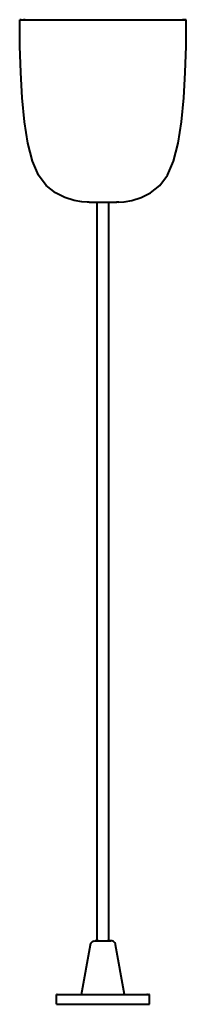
# Model space of a CAD drawing. Header units: millimetres. Extents: x -169 to 160, y 1304 to 2115.
# Tile 5 of 5: x -42 to 42, y 1619 to 2115. Entities that reach past the tile are written whole.
import ezdxf

# ---------------------------------------------------------------- set-up
doc = ezdxf.new("R2010")
doc.units = ezdxf.units.MM
doc.layers.add('G-IMPT', color=7, linetype='Continuous', lineweight=40)

# ---------------------------------------------------------------- blocks, each defined once
blk = doc.blocks.new('ZAHA LIGHT white pendant leftview')
at = {"layer": 'G-IMPT'}
for p, q in [((-41.88, -13.27), (-42, 0)), ((-42, 0), (-40, 0)), ((-41.19, 0), (-42, 0)), ((-41.19, 0), (-38.8, 0)), ((-39.23, 0), (-40, 0)), ((-39.23, 0), (-36.96, 0)), ((-38.8, 0), (-34.92, 0)), ((-36.96, 0), (-33.26, 0)), ((-34.92, 0), (-29.7, 0)), ((-33.26, 0), (-28.29, 0)), ((-29.7, 0), (-23.33, 0)), ((-28.29, 0), (-22.22, 0)), ((-23.33, 0), (-16.07, 0)), ((-22.22, 0), (-15.31, 0)), ((-16.07, 0), (-8.19, 0)), ((-15.31, 0), (-7.8, 0)), ((-8.19, 0), (0, 0)), ((-7.8, 0), (0, 0)), ((0, 0), (7.8, 0)), ((0, 0), (8.19, 0)), ((7.8, 0), (15.31, 0)), ((8.19, 0), (16.07, 0)), ((15.31, 0), (22.22, 0)), ((16.07, 0), (23.33, 0)), ((22.22, 0), (28.28, 0)), ((23.33, 0), (29.7, 0)), ((28.28, 0), (33.26, 0)), ((29.7, 0), (34.92, 0)), ((33.26, 0), (36.95, 0)), ((34.92, 0), (38.8, 0)), ((36.95, 0), (39.23, 0)), ((38.8, 0), (41.19, 0)), ((39.23, 0), (40, 0)), ((42, 0), (40, 0)), ((41.19, 0), (42, 0)), ((41.88, -13.27), (42, 0)), ((-41.49, -26.53), (-41.88, -13.27)), ((41.49, -26.53), (41.88, -13.27)), ((-40.73, -39.36), (-41.49, -26.53)), ((40.73, -39.36), (41.49, -26.53)), ((-39.53, -51.37), (-40.73, -39.36)), ((39.53, -51.37), (40.73, -39.36)), ((-37.81, -62.15), (-39.53, -51.37)), ((37.81, -62.15), (39.53, -51.37)), ((-35.49, -71.29), (-37.81, -62.15)), ((35.49, -71.29), (37.81, -62.15)), ((-32.49, -78.39), (-35.49, -71.29)), ((32.49, -78.39), (35.49, -71.29)), ((-28.6, -83.5), (-32.49, -78.39)), ((28.6, -83.5), (32.49, -78.39)), ((-24, -87.15), (-28.6, -83.5)), ((24, -87.15), (28.6, -83.5)), ((-19.16, -89.56), (-24, -87.15)), ((19.16, -89.56), (24, -87.15)), ((-14.56, -91.01), (-19.16, -89.56)), ((-10.68, -91.73), (-14.56, -91.01)), ((-8, -91.97), (-10.68, -91.73)), ((-7, -92), (-8, -91.97)), ((-7, -92), (-6.87, -92)), ((-7, -92), (-6.87, -92)), ((-6.87, -92), (-6.47, -92)), ((-6.47, -92), (-5.82, -92)), ((-5.82, -92), (-4.95, -92)), ((-4.95, -92), (-3.89, -92)), ((-3.89, -92), (-2.68, -92)), ((-3, -464), (-3, -92)), ((-2.68, -92), (-1.37, -92)), ((-1.37, -92), (0, -92)), ((0, -92), (1.37, -92)), ((1.37, -92), (2.68, -92)), ((2.68, -92), (3.89, -92)), ((3, -464), (3, -92)), ((3.89, -92), (4.95, -92)), ((4.95, -92), (5.82, -92)), ((5.82, -92), (6.47, -92)), ((6.47, -92), (6.86, -92)), ((6.86, -92), (7, -92)), ((7, -92), (6.86, -92)), ((8, -91.97), (7, -92)), ((8, -91.97), (10.68, -91.73)), ((10.68, -91.73), (14.56, -91.01)), ((14.56, -91.01), (19.16, -89.56))]:
    blk.add_line(p, q, dxfattribs=at)
at = {"layer": 'G-IMPT', "color": 250, "true_color": 0x404040}
for p, q in [((-10.79, -491), (-6.35, -465.97)), ((-6.35, -465.97), (-6.22, -465.5)), ((-6.22, -465.5), (-6, -465.08)), ((-6, -465.08), (-5.7, -464.71)), ((-5.7, -464.71), (-5.35, -464.42)), ((-5.35, -464.42), (-4.94, -464.19)), ((-4.94, -464.19), (-4.48, -464.05)), ((-4.33, -464.03), (-4, -464)), ((-3.92, -464), (-4, -464)), ((-4, -464), (-3.92, -464)), ((-3.7, -464), (-3.92, -464)), ((-3.92, -464), (-3.7, -464)), ((-3.33, -464), (-3.7, -464)), ((-3.7, -464), (-3.33, -464)), ((-2.83, -464), (-3.33, -464)), ((-3.33, -464), (-2.83, -464)), ((-2.22, -464), (-2.83, -464)), ((-2.83, -464), (-2.22, -464)), ((-2.22, -464), (-1.53, -464)), ((-1.53, -464), (-0.78, -464)), ((-0.78, -464), (0, -464)), ((0, -464), (0.78, -464)), ((0.78, -464), (1.53, -464)), ((1.53, -464), (2.22, -464)), ((2.83, -464), (2.22, -464)), ((2.22, -464), (2.83, -464)), ((3.33, -464), (2.83, -464)), ((2.83, -464), (3.33, -464)), ((3.7, -464), (3.33, -464)), ((3.33, -464), (3.7, -464)), ((3.92, -464), (3.7, -464)), ((3.7, -464), (3.92, -464)), ((3.92, -464), (4, -464)), ((4, -464), (3.92, -464)), ((4.48, -464.05), (4, -464)), ((4.93, -464.19), (4.48, -464.05)), ((5.35, -464.42), (4.93, -464.19)), ((5.7, -464.71), (5.35, -464.42)), ((6, -465.08), (5.7, -464.71)), ((6.22, -465.5), (6, -465.08)), ((6.35, -465.97), (6.22, -465.5)), ((10.79, -491), (6.35, -465.97)), ((-23.05, -491), (-23.5, -491)), ((-23.5, -496), (-23.5, -491)), ((-23.5, -491), (-23.05, -491)), ((-23.05, -491), (-21.71, -491)), ((-22.5, -491), (-22.07, -491)), ((-21.71, -491), (-19.54, -491)), ((-19.54, -491), (-16.62, -491)), ((-16.62, -491), (-15.31, -491)), ((-15.18, -491), (-13.06, -491)), ((-13.06, -491), (-8.99, -491)), ((-8.99, -491), (-4.58, -491)), ((-4.58, -491), (0, -491)), ((0, -491), (4.58, -491)), ((4.58, -491), (8.99, -491)), ((8.99, -491), (13.06, -491)), ((13.06, -491), (16.62, -491)), ((16.62, -491), (19.54, -491)), ((19.54, -491), (21.71, -491)), ((21.71, -491), (23.05, -491)), ((22.5, -491), (22.07, -491)), ((23.05, -491), (23.5, -491)), ((23.5, -491), (23.05, -491)), ((23.5, -496), (23.5, -491)), ((-23.05, -496), (-23.5, -496)), ((-23.5, -496), (-23.05, -496)), ((-23.05, -496), (-21.71, -496)), ((-21.71, -496), (-19.54, -496)), ((-19.54, -496), (-16.62, -496)), ((-16.62, -496), (-13.06, -496)), ((-13.06, -496), (-8.99, -496)), ((-8.99, -496), (-4.58, -496)), ((-4.58, -496), (-1.94, -496)), ((-1.87, -496), (0, -496)), ((0, -496), (4.58, -496)), ((4.58, -496), (8.99, -496)), ((8.99, -496), (13.06, -496)), ((13.06, -496), (16.62, -496)), ((16.62, -496), (19.54, -496)), ((19.54, -496), (20.12, -496)), ((20.3, -496), (21.71, -496)), ((21.71, -496), (23.05, -496)), ((23.05, -496), (23.5, -496)), ((23.5, -496), (23.05, -496))]:
    blk.add_line(p, q, dxfattribs=at)

msp = doc.modelspace()

# ---------------------------------------------------------------- block references
msp.add_blockref('ZAHA LIGHT white pendant leftview', (0, 2115.18))

doc.saveas('drawing.dxf')
